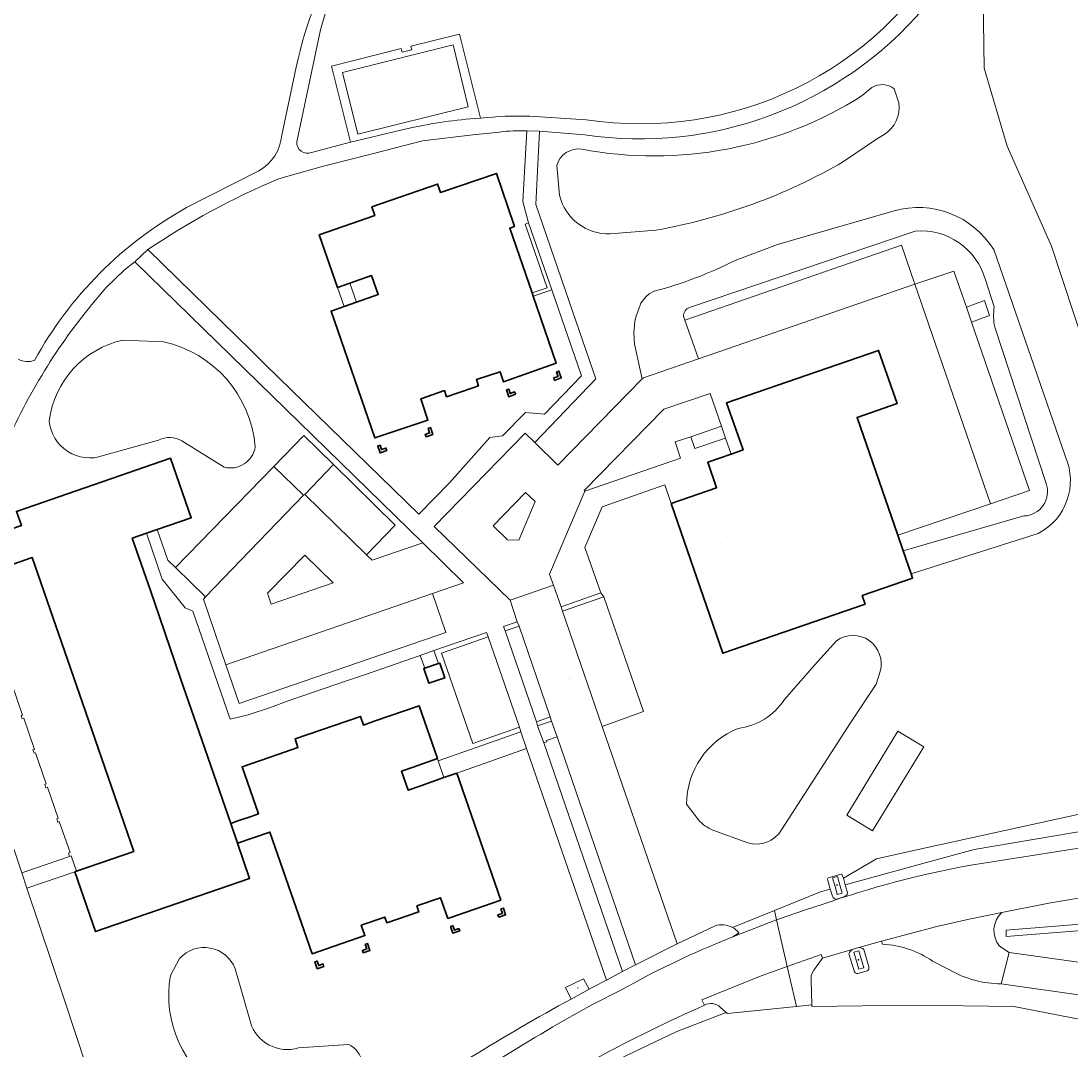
# Model space of a CAD drawing. Header units: metres. Extents: x 200176 to 205485, y 394066 to 399855.
# Tile 157 of 230: x 204167 to 204292, y 395875 to 395998. Entities that reach past the tile are written whole.
import ezdxf
from ezdxf.enums import TextEntityAlignment as Align

# ---------------------------------------------------------------- set-up
doc = ezdxf.new("R2010")
doc.units = ezdxf.units.M
doc.layers.get('0').update_dxf_attribs({"lineweight": 25})
for name, color, linetype, lineweight in [('B-WE-GR-BOS_LOOF-GV', 40, 'Continuous', 13), ('B-WE-GR-GRAS-GV', 60, 'Continuous', 13), ('B-WE-GR-HAAG-GV', 90, 'Continuous', 13), ('B-WE-GR-HOUTWAL-GV', 40, 'Continuous', 13), ('B-WE-GW-TALUD_KRUIN-G', 90, 'Continuous', 18), ('B-WE-IE-MEUBILAIR_WEGMEUBILAIR-S', 7, 'Continuous', 25), ('B-WE-IE-MEUBILAIR_WEGMEUBILAIR_VERKEERSBORD-S', 7, 'Continuous', 25), ('B-WE-IE-TERREINAFSCHEIDING_KUNSTMATIG_HEKWERK-G', 20, 'IE-TERREINAFSCHEIDING-KUNSTMATIG', 18), ('B-WE-IE-TERREINAFSCHEIDING_KUNSTMATIG_MUUR-GV', 90, 'Continuous', 18), ('B-WE-OG-BEBOUWING-GV', 7, 'Continuous', 35), ('B-WE-OG-BEBOUWING-T18', 10, 'Continuous', 18), ('B-WE-OG-BEBOUWING_LUIFEL-GV', 7, 'Continuous', 18), ('B-WE-OG-BEBOUWING_SCHUUR-GV', 7, 'Continuous', 35), ('B-WE-OG-TERREIN_CULTUURSCHEIDING-GV', 7, 'Continuous', 18), ('B-WE-OG-TERREIN_ERF-GV', 7, 'Continuous', 18), ('B-WE-OG-TERREIN_ONBEGROEID-GV', 7, 'Continuous', 18), ('B-WE-OG-TOPOGRAFIE-T18', 10, 'Continuous', 18), ('B-WE-OG-WATER_GREPPEL-GV', 160, 'Continuous', 18), ('B-WE-OG-WEG-GV', 7, 'Continuous', 18), ('B-WE-VH-GOOT-G', 170, 'Continuous', 18), ('B-WE-VH-VERHARDING_ASFALT-GV', 252, 'Continuous', 18), ('B-WE-VH-VERHARDING_BEDRIJFSVLOERPLAAT-GV', 252, 'Continuous', 18), ('B-WE-VH-VERHARDING_BETONSTRAATSTEEN-GV', 252, 'Continuous', 18), ('B-WE-VH-VERHARDING_FUNDERING_ZAND-GV', 7, 'Continuous', 18), ('B-WE-VH-VERHARDING_OPEN-GV', 252, 'Continuous', 18), ('B-WE-VH-VERHARDING_STRAATBAKSTEEN-GV', 252, 'Continuous', 18), ('B-WE-VH-VERHARDING_TEGEL-GV', 252, 'Continuous', 18)]:
    doc.layers.add(name, color=color, linetype=linetype, lineweight=lineweight)
doc.styles.add('NLCS-ISO', font='NLCS-ISO.ttf')
doc.styles.add('NLCS-ISO-M20-T18', font='NLCS-ISO.ttf', dxfattribs={"height": 0.036})
doc.linetypes.add('IE-TERREINAFSCHEIDING-KUNSTMATIG', pattern='A,4,[82,NLCS.shx,S=0.75,R=90,X=0,Y=0],4,-2', length=10)

# ---------------------------------------------------------------- blocks, each defined once
blk = doc.blocks.new('SIE-WEG_VERKEERSBORD_INFORMATIE-SO')
at = {"linetype": 'ByBlock', "lineweight": 18}
h = blk.add_hatch(color=0, dxfattribs=at)
h.dxf.hatch_style = 1
h.paths.add_polyline_path([(0.3, 0.5), (-0.8, 0.5), (-0.8, 0.2), (-0.3, 0.2), (-0.3, -1.6), (0.3, -1.6)])
h = blk.add_hatch(color=0, dxfattribs=at)
h.dxf.hatch_style = 1
edge = h.paths.add_edge_path()
edge.add_arc((0, 1.2), 0.373, 0, 360)
at = {"color": 0, "linetype": 'ByBlock', "lineweight": 18}
for points in [[(-2, -2), (2, -2), (2, 2), (-2, 2)], [(0.3, 0.5), (-0.8, 0.5), (-0.8, 0.2), (-0.3, 0.2), (-0.3, -1.6), (0.3, -1.6)]]:
    blk.add_lwpolyline(points, close=True, dxfattribs=at)
blk.add_circle((0, 1.2), 0.373, dxfattribs=at)
blk = doc.blocks.new('SIE-WEG_VERKEERSBORD_PLAATSNAAM-SO')
at = {"color": 0, "linetype": 'ByBlock', "lineweight": 18}
blk.add_lwpolyline([(-3.2, -1.2), (3.2, -1.2), (3.2, 1.2), (-3.2, 1.2)], close=True, dxfattribs=at)
at = {"color": 0, "linetype": 'ByBlock', "lineweight": 18, "style": 'NLCS-ISO'}
blk.add_text('plaats', height=1.5, dxfattribs=at).set_placement((0, 0.2), align=Align.MIDDLE_CENTER)
blk = doc.blocks.new('SIE-WEG_ZITBANK-SO')
at = {"color": 0, "linetype": 'ByBlock', "lineweight": 18}
blk.add_lwpolyline([(-0.9, -1.6), (-0.9, -0.2), (1.1, -0.2), (1.1, -1.6), (1.3, -1.6), (1.3, -0.2), (1.5, 1.8), (1.3, 1.8), (1.1, 0), (-1.1, 0), (-1.1, -1.6)], close=True, dxfattribs=at)

msp = doc.modelspace()

# ---------------------------------------------------------------- linework, layer by layer
at = {"layer": 'B-WE-GR-BOS_LOOF-GV', "flags": 128}
msp.add_lwpolyline([(204321.433, 395915.181), (204322.306, 395908.879), (204322.403, 395908.35), (204328.276, 395909.164), (204310.933, 396011.669), (204281.712, 396006.454), (204281.934, 395992.577), (204284.672, 395983.271), (204289.964, 395971.337), (204297.994, 395946.964), (204313.689, 395963.889), (204317.305, 395939.976)], close=True, dxfattribs=at)
at = {"layer": 'B-WE-GR-GRAS-GV'}
for points in [[(204215.309, 396014.449, 0.197059), (204202.566, 395996.602)], [(204199.785, 395992.677, -0.0927229), (204205.848, 396007.596)], [(204234.412, 395986.419, 0.3115426), (204277.857, 396007.434)], [(204274.748, 395999.781, -0.2591268), (204234.246, 395984.624)], [(204268.523, 395990.26, -0.3167625), (204271.181, 395990.106)], [(204233.883, 395982.901, 0.1901463), (204267.368, 395989.3)], [(204271.737, 395988.445, -0.2992442), (204269.984, 395984.653)], [(204221.769, 395986.599, -0.0370385), (204227.682, 395986.836)], [(204195.308, 395980.333, 0.2471246), (204198.066, 395984.583)], [(204199.845, 395983.765, 0.5609069), (204201.592, 395982.515)], [(204230.894, 395980.935, -0.3848352), (204233.883, 395982.901)], [(204265.13, 395981.423, -0.0881525), (204242.721, 395973.234)], [(204237.264, 395972.801, -0.3583542), (204231.223, 395977.42)], [(204168.553, 395957.692, -0.141954), (204186.701, 395975.922)], [(204271.165, 395975.533, -0.3344445), (204283.057, 395970.93)], [(204242.511, 395965.939, 0.0504508), (204252.185, 395969.61)], [(204166.594, 395957.825, 0.2046885), (204168.553, 395957.692)], [(204291.628, 395946.192, -0.3954882), (204288.377, 395937.047)], [(204264.278, 395924.231, -0.7114739), (204269.502, 395920.544)], [(204252.546, 395913.772, 0.2263466), (204258.065, 395917.221)], [(204246.386, 395904.707, -0.3050989), (204252.546, 395913.772)], [(204249.515, 395901.626, -0.1103411), (204247.797, 395902.864)], [(204257.738, 395901.668, -0.342924), (204253.694, 395900.115)], [(204263.244, 395895.628, -0.2362576), (204263.28, 395895.933)], [(204264.849, 395896.387, -0.221098), (204265.026, 395896.184)], [(204249.725, 395890.182, -0.2211884), (204251.892, 395889.995)]]:
    msp.add_lwpolyline(points, format="xyb", dxfattribs=at)
at = {"layer": 'B-WE-GR-GRAS-GV', "flags": 128}
for points in [[(204265.026, 395896.184), (204265.109, 395895.895), (204269.057, 395898.219), (204273.687, 395899.235), (204302.893, 395905.646), (204320.748, 395908.121), (204322.403, 395908.35), (204322.306, 395908.879), (204321.433, 395915.181), (204317.305, 395939.976), (204313.689, 395963.889), (204297.994, 395946.964), (204289.964, 395971.337), (204284.672, 395983.271), (204281.934, 395992.577), (204281.712, 396006.454), (204279.201, 396006.001)], [(204202.566, 395996.602), (204199.845, 395983.765)], [(204201.592, 395982.515), (204206.258, 395983.73), (204204.008, 395992.829), (204212.333, 395994.919), (204212.441, 395994.472), (204213.6, 395994.751), (204213.488, 395995.189), (204219.285, 395996.622), (204221.769, 395986.599)], [(204198.066, 395984.583), (204199.785, 395992.677)], [(204267.368, 395989.3), (204268.523, 395990.26)], [(204271.181, 395990.106), (204271.737, 395988.445)], [(204227.682, 395986.836), (204234.412, 395986.419)], [(204234.246, 395984.624), (204228.831, 395985.052), (204228.376, 395976.301), (204233.188, 395962.399), (204235.572, 395955.473), (204228.272, 395947.898), (204231.032, 395945.19), (204241.101, 395955.487), (204240.191, 395959.619), (204240.078, 395960.988), (204240.222, 395962.333), (204240.364, 395963.021), (204240.639, 395963.735), (204240.948, 395964.524), (204241.511, 395965.284), (204241.916, 395965.635), (204242.511, 395965.939)], [(204269.984, 395984.653), (204269.173, 395984.181), (204265.13, 395981.423)], [(204231.223, 395977.42), (204230.894, 395980.935)], [(204186.701, 395975.922), (204195.308, 395980.333)], [(204252.185, 395969.61), (204257.255, 395971.527), (204271.165, 395975.533)], [(204242.721, 395973.234), (204237.264, 395972.801)], [(204283.057, 395970.93), (204291.628, 395946.192)], [(204244.539, 395940.627), (204243.782, 395942.82), (204236.308, 395940.228), (204234.225, 395935.379), (204236.134, 395929.95), (204236.527, 395929.478), (204241.253, 395915.795), (204236.311, 395914), (204245.263, 395888.061), (204249.725, 395890.182)], [(204288.377, 395937.047), (204273.202, 395932.215), (204273.384, 395931.689), (204267.361, 395929.615), (204267.713, 395928.594), (204250.717, 395922.731), (204244.539, 395940.627)], [(204258.065, 395917.221), (204261.651, 395921.334), (204264.278, 395924.231)], [(204269.502, 395920.544), (204269.031, 395919.033), (204265.975, 395914.426), (204257.738, 395901.668)], [(204247.797, 395902.864), (204246.386, 395904.707)], [(204253.694, 395900.115), (204249.515, 395901.626)], [(204251.892, 395889.995), (204256.877, 395892.029), (204262.384, 395894.276), (204263.543, 395894.594), (204263.244, 395895.628)], [(204263.28, 395895.933), (204264.849, 395896.387)]]:
    msp.add_lwpolyline(points, dxfattribs=at)
msp.add_lwpolyline([(204265.52, 395903.427), (204271.624, 395913.444), (204274.704, 395911.567), (204268.599, 395901.551)], close=True, dxfattribs=at)
at = {"layer": 'B-WE-GR-HAAG-GV', "flags": 128}
msp.add_lwpolyline([(204320.036, 395883.392), (204320.889, 395883.444), (204320.967, 395892.615), (204284.53, 395889.688), (204284.553, 395888.937), (204296.088, 395889.836), (204305.065, 395890.484), (204320.202, 395891.72), (204320.152, 395886.219)], dxfattribs=at)
at = {"layer": 'B-WE-GR-HOUTWAL-GV', "flags": 128}
msp.add_lwpolyline([(204322.403, 395908.35), (204320.748, 395908.121), (204302.893, 395905.646), (204273.687, 395899.235), (204269.057, 395898.219), (204265.109, 395895.895), (204265.341, 395895.087), (204274.162, 395897.504), (204280.713, 395899.299), (204301.865, 395902.904), (204321.098, 395905.27), (204333.679, 395906.817)], dxfattribs=at)
at = {"layer": 'B-WE-GW-TALUD_KRUIN-G'}
for points in [[(204283.057, 395970.93, 0.3344445), (204271.165, 395975.533)], [(204252.185, 395969.61, -0.0504508), (204242.511, 395965.939)], [(204288.377, 395937.047, 0.3954882), (204291.628, 395946.192)]]:
    msp.add_lwpolyline(points, format="xyb", dxfattribs=at)
at = {"layer": 'B-WE-GW-TALUD_KRUIN-G', "flags": 128}
for points in [[(204271.165, 395975.533), (204257.255, 395971.527), (204252.185, 395969.61)], [(204291.628, 395946.192), (204283.057, 395970.93)], [(204242.511, 395965.939), (204241.916, 395965.635), (204241.511, 395965.284), (204240.948, 395964.524), (204240.639, 395963.735), (204240.364, 395963.021), (204240.222, 395962.333), (204240.078, 395960.988), (204240.191, 395959.619), (204241.101, 395955.487)], [(204273.202, 395932.215), (204288.377, 395937.047)], [(204265.341, 395895.087), (204274.162, 395897.504), (204280.713, 395899.299), (204301.865, 395902.904), (204321.098, 395905.27), (204333.679, 395906.817)]]:
    msp.add_lwpolyline(points, dxfattribs=at)
at = {"layer": 'B-WE-IE-TERREINAFSCHEIDING_KUNSTMATIG_HEKWERK-G', "flags": 128}
for points in [[(204165.838, 395919.094), (204167.107, 395915.351)], [(204166.937, 395915.303), (204167.107, 395915.351)], [(204167.045, 395914.922), (204166.937, 395915.303)], [(204167.247, 395914.979), (204167.045, 395914.922)], [(204167.247, 395914.979), (204168.538, 395911.267)], [(204168.343, 395911.198), (204168.538, 395911.267)], [(204168.484, 395910.798), (204168.343, 395911.198)], [(204168.653, 395910.858), (204168.484, 395910.798)], [(204168.653, 395910.858), (204169.941, 395907.149)], [(204169.766, 395907.089), (204169.941, 395907.149)], [(204169.904, 395906.687), (204169.766, 395907.089)], [(204170.084, 395906.749), (204169.904, 395906.687)], [(204170.084, 395906.749), (204171.366, 395903.049)], [(204171.192, 395902.988), (204171.366, 395903.049)], [(204171.331, 395902.589), (204171.192, 395902.988)], [(204171.5, 395902.648), (204171.331, 395902.589)], [(204171.5, 395902.648), (204172.802, 395898.936)], [(204172.605, 395898.87), (204172.802, 395898.936)], [(204172.734, 395898.486), (204172.605, 395898.87)], [(204172.908, 395898.544), (204172.734, 395898.486)], [(204172.908, 395898.544), (204173.555, 395896.713)]]:
    msp.add_lwpolyline(points, dxfattribs=at)
at = {"layer": 'B-WE-IE-TERREINAFSCHEIDING_KUNSTMATIG_MUUR-GV', "flags": 128}
for points in [[(204230.302, 395966.097), (204227.527, 395974.11), (204227.121, 395973.969), (204229.752, 395966.365), (204227.945, 395965.751), (204228.085, 395965.344)], [(204263.829, 395895.937), (204264.155, 395894.761), (204264.389, 395893.923), (204264.978, 395894.084), (204264.739, 395894.921), (204264.408, 395896.098)], [(204266.365, 395887.045), (204266.952, 395885.013), (204267.539, 395885.191), (204266.959, 395887.215)]]:
    msp.add_lwpolyline(points, close=True, dxfattribs=at)
at = {"layer": 'B-WE-OG-BEBOUWING-GV', "flags": 128}
for points in [[(204225.051, 395976.008), (204223.687, 395980.007), (204217.015, 395977.731), (204216.669, 395978.742), (204208.816, 395976.021), (204209.158, 395974.985), (204202.51, 395972.676), (204204.709, 395966.381), (204206.195, 395966.91), (204208.761, 395967.823), (204209.57, 395965.564), (204206.989, 395964.656), (204205.495, 395964.13), (204203.951, 395963.586), (204209.181, 395948.434), (204215.514, 395950.571), (204214.662, 395953.104), (204217.478, 395954.09), (204217.735, 395953.345), (204220.863, 395954.422), (204221.535, 395954.654), (204221.29, 395955.394), (204224.138, 395956.337), (204224.551, 395955.129), (204230.826, 395957.377), (204228.085, 395965.344), (204227.945, 395965.751), (204225.283, 395973.486), (204225.843, 395973.687)], [(204244.539, 395940.627), (204250.717, 395922.731), (204267.713, 395928.594), (204267.361, 395929.615), (204273.384, 395931.689), (204273.202, 395932.215), (204272.251, 395934.969), (204271.607, 395936.835), (204266.751, 395950.894), (204271.516, 395952.537), (204269.325, 395958.89), (204251.175, 395952.631), (204253.14, 395947.001), (204251.71, 395946.503), (204248.921, 395945.531), (204249.968, 395942.497)], [(204230.627, 395955.312), (204231.437, 395955.602), (204231.148, 395956.41), (204230.863, 395956.303), (204231.049, 395955.782), (204230.526, 395955.595)], [(204224.88, 395954.167), (204225.158, 395953.353), (204225.965, 395953.642), (204225.858, 395953.928), (204225.338, 395953.741), (204225.15, 395954.264)], [(204216.096, 395948.854), (204215.819, 395949.666), (204215.532, 395949.563), (204215.711, 395949.039), (204215.185, 395948.859), (204215.282, 395948.576)], [(204210.603, 395946.941), (204210.499, 395947.228), (204209.976, 395947.046), (204209.794, 395947.57), (204209.513, 395947.472), (204209.793, 395946.659)], [(204181.9, 395937.054), (204183.195, 395937.501), (204187.251, 395938.902), (204184.764, 395946.01), (204166.386, 395939.668), (204166.967, 395937.985), (204159.993, 395935.581), (204161.331, 395931.766), (204161.647, 395931.875), (204168.268, 395934.155), (204174.613, 395915.799), (204180.393, 395899.078), (204173.555, 395896.713), (204173.364, 395896.647), (204175.821, 395889.523), (204194.225, 395895.857), (204192.785, 395900.084), (204191.961, 395902.419), (204189.59, 395909.29), (204188.517, 395912.397), (204185.988, 395919.725), (204183.444, 395927.095), (204182.368, 395930.214), (204180.209, 395936.47)], [(204201.675, 395886.855), (204207.977, 395889.038), (204207.55, 395890.27), (204210.372, 395891.247), (204210.612, 395890.572), (204214.433, 395891.876), (204214.194, 395892.576), (204217.024, 395893.555), (204217.88, 395891.084), (204224.198, 395893.272), (204218.952, 395908.419), (204217.428, 395907.891), (204214.53, 395906.887), (204213.155, 395906.381), (204212.368, 395908.665), (204213.752, 395909.148), (204216.643, 395910.157), (204214.464, 395916.457), (204209.23, 395914.66), (204207.802, 395914.17), (204207.446, 395915.194), (204199.641, 395912.507), (204199.993, 395911.486), (204197.598, 395910.659), (204193.328, 395909.185), (204195.27, 395903.561), (204194.394, 395903.259), (204192.827, 395902.718), (204191.961, 395902.419), (204192.785, 395900.084), (204196.641, 395901.391)], [(204223.962, 395891.239), (204224.781, 395891.501), (204224.52, 395892.318), (204224.231, 395892.221), (204224.399, 395891.694), (204223.871, 395891.525)], [(204219.303, 395889.595), (204219.197, 395889.881), (204218.675, 395889.697), (204218.491, 395890.221), (204218.208, 395890.121), (204218.494, 395889.31)], [(204207.779, 395886.983), (204208.591, 395887.265), (204208.31, 395888.075), (204208.024, 395887.972), (204208.205, 395887.449), (204207.68, 395887.267)], [(204203.1, 395885.361), (204202.996, 395885.648), (204202.473, 395885.467), (204202.291, 395885.992), (204202.008, 395885.894), (204202.289, 395885.081)]]:
    msp.add_lwpolyline(points, close=True, dxfattribs=at)
at = {"layer": 'B-WE-OG-BEBOUWING_LUIFEL-GV', "flags": 128}
for points in [[(204204.709, 395966.381), (204205.495, 395964.13), (204206.989, 395964.656), (204206.195, 395966.91)], [(204217.428, 395907.891), (204216.733, 395909.896), (204216.643, 395910.157), (204213.752, 395909.148), (204212.368, 395908.665), (204213.155, 395906.381), (204214.53, 395906.887)]]:
    msp.add_lwpolyline(points, close=True, dxfattribs=at)
at = {"layer": 'B-WE-OG-BEBOUWING_SCHUUR-GV', "flags": 128}
msp.add_lwpolyline([(204216.782, 395921.505), (204215.121, 395920.953), (204215.018, 395920.919), (204215.604, 395919.156), (204217.511, 395919.795), (204216.927, 395921.553)], close=True, dxfattribs=at)
at = {"layer": 'B-WE-OG-TERREIN_CULTUURSCHEIDING-GV'}
for points in [[(204283.057, 395970.93, 0.3344445), (204271.165, 395975.533)], [(204273.703, 395973.123, -0.3604115), (204282.067, 395967.322)], [(204282.067, 395967.322, 0.3604115), (204273.703, 395973.123)], [(204252.185, 395969.61, -0.0504508), (204242.511, 395965.939)], [(204177.073, 395966.345, 0.0722704), (204165.736, 395949.038)], [(204246.014, 395962.944, -0.309696), (204246.738, 395964.022)], [(204246.738, 395964.022, 0.309696), (204246.014, 395962.944)], [(204283.133, 395964.103, 0.0892222), (204283.184, 395961.671)], [(204283.184, 395961.671, -0.0892222), (204283.133, 395964.103)], [(204179.12, 395960.119, 0.3185327), (204170.299, 395950.471)], [(204170.299, 395950.471, -0.3185327), (204179.12, 395960.119)], [(204194.895, 395947.363, 0.3292232), (204183.938, 395959.916)], [(204183.938, 395959.916, -0.3292232), (204194.895, 395947.363)], [(204170.299, 395950.471, 0.486427), (204176.73, 395946.321)], [(204176.73, 395946.321, -0.486427), (204170.299, 395950.471)], [(204183.355, 395948.19, -0.2451408), (204186.137, 395948.098)], [(204186.137, 395948.098, 0.2451408), (204183.355, 395948.19)], [(204191.177, 395944.94, 0.4391879), (204194.895, 395947.363)], [(204194.895, 395947.363, -0.4391879), (204191.177, 395944.94)], [(204288.377, 395937.047, 0.3954882), (204291.628, 395946.192)], [(204289.31, 395943.016, -0.512257), (204286.658, 395939.128)], [(204286.658, 395939.128, 0.512257), (204289.31, 395943.016)], [(204269.502, 395920.544, 0.7114739), (204264.278, 395924.231)], [(204258.065, 395917.221, -0.2263466), (204252.546, 395913.772)], [(204252.546, 395913.772, 0.3050989), (204246.386, 395904.707)], [(204247.797, 395902.864, 0.1103411), (204249.515, 395901.626)], [(204253.694, 395900.115, 0.342924), (204257.738, 395901.668)], [(204192.486, 395885.062, 0.5670639), (204185.868, 395886.291)], [(204185.868, 395886.291, -0.5670639), (204192.486, 395885.062)], [(204184.768, 395884.281, 0.6954637), (204206.573, 395871.409)], [(204206.573, 395871.409, -0.6954637), (204184.768, 395884.281)], [(204209.095, 395866.846, -0.0299978), (204232.627, 395881.465)], [(204200.048, 395875.628, -0.414236), (204194.308, 395878.7)], [(204194.308, 395878.7, 0.414236), (204200.048, 395875.628)], [(204206.573, 395871.409, 0.5674432), (204206.042, 395876.042)], [(204206.042, 395876.042, -0.5674432), (204206.573, 395871.409)]]:
    msp.add_lwpolyline(points, format="xyb", dxfattribs=at)
at = {"layer": 'B-WE-OG-TERREIN_CULTUURSCHEIDING-GV', "flags": 128}
for points in [[(204271.165, 395975.533), (204257.255, 395971.527), (204252.185, 395969.61)], [(204246.738, 395964.022), (204273.703, 395973.123)], [(204273.703, 395973.123), (204246.738, 395964.022)], [(204246.014, 395962.944), (204246.184, 395962.513), (204272.041, 395971.445), (204273.64, 395966.781)], [(204291.628, 395946.192), (204283.057, 395970.93)], [(204159.993, 395935.581), (204166.967, 395937.985), (204166.386, 395939.668), (204184.764, 395946.01), (204187.251, 395938.902), (204183.195, 395937.501), (204184.456, 395933.867), (204185.386, 395932.97), (204197.128, 395945.008), (204200.682, 395948.72), (204204.228, 395945.257), (204211.61, 395938.04), (204208.189, 395934.492), (204208.852, 395933.836), (204214.91, 395935.935), (204180.499, 395969.474)], [(204180.499, 395969.474), (204179.27, 395968.503), (204177.073, 395966.345)], [(204273.64, 395966.781), (204278.317, 395968.347), (204279.805, 395964.029), (204281.973, 395964.853), (204282.557, 395963.052), (204280.416, 395962.253), (204287.339, 395942.156), (204282.663, 395940.583), (204271.607, 395936.835), (204272.251, 395934.969), (204286.658, 395939.128)], [(204282.067, 395967.322), (204283.133, 395964.103)], [(204283.133, 395964.103), (204282.067, 395967.322)], [(204242.511, 395965.939), (204241.916, 395965.635), (204241.511, 395965.284), (204240.948, 395964.524), (204240.639, 395963.735), (204240.364, 395963.021), (204240.222, 395962.333), (204240.078, 395960.988), (204240.191, 395959.619), (204241.101, 395955.487), (204241.234, 395955.624), (204247.82, 395957.872)], [(204247.82, 395957.872), (204246.184, 395962.513), (204246.014, 395962.944)], [(204283.184, 395961.671), (204289.31, 395943.016)], [(204289.31, 395943.016), (204283.184, 395961.671)], [(204183.938, 395959.916), (204179.12, 395960.119)], [(204179.12, 395960.119), (204183.938, 395959.916)], [(204176.73, 395946.321), (204183.355, 395948.19)], [(204183.355, 395948.19), (204176.73, 395946.321)], [(204186.137, 395948.098), (204191.177, 395944.94)], [(204191.177, 395944.94), (204186.137, 395948.098)], [(204286.658, 395939.128), (204272.251, 395934.969), (204273.202, 395932.215), (204288.377, 395937.047)], [(204264.278, 395924.231), (204261.651, 395921.334), (204258.065, 395917.221)], [(204257.738, 395901.668), (204265.975, 395914.426), (204269.031, 395919.033), (204269.502, 395920.544)], [(204161.624, 395912.503), (204167.012, 395896.544), (204172.734, 395898.486), (204172.605, 395898.87), (204172.802, 395898.936), (204171.5, 395902.648), (204171.331, 395902.589), (204171.192, 395902.988), (204171.366, 395903.049), (204170.084, 395906.749), (204169.904, 395906.687), (204169.766, 395907.089), (204169.941, 395907.149), (204168.653, 395910.858), (204168.484, 395910.798), (204168.343, 395911.198), (204168.538, 395911.267), (204167.247, 395914.979), (204167.045, 395914.922), (204166.937, 395915.303), (204167.107, 395915.351), (204165.838, 395919.094)], [(204232.627, 395881.465), (204231.955, 395882.843), (204234.095, 395883.886), (204234.763, 395882.65), (204235.12, 395882.849), (204236.835, 395883.726), (204227.283, 395911.369), (204218.952, 395908.419), (204224.198, 395893.272), (204217.88, 395891.084), (204217.024, 395893.555), (204214.194, 395892.576), (204214.433, 395891.876), (204210.612, 395890.572), (204210.372, 395891.247), (204207.55, 395890.27), (204207.977, 395889.038), (204201.675, 395886.855), (204196.641, 395901.391), (204192.785, 395900.084), (204194.225, 395895.857), (204175.821, 395889.523), (204173.364, 395896.647), (204167.622, 395894.69), (204172.139, 395881.224), (204174.716, 395873.511)], [(204246.386, 395904.707), (204247.797, 395902.864)], [(204249.515, 395901.626), (204253.694, 395900.115)], [(204185.868, 395886.291), (204184.768, 395884.281)], [(204184.768, 395884.281), (204185.868, 395886.291)], [(204194.308, 395878.7), (204192.486, 395885.062)], [(204192.486, 395885.062), (204194.308, 395878.7)], [(204206.042, 395876.042), (204200.048, 395875.628)], [(204200.048, 395875.628), (204206.042, 395876.042)]]:
    msp.add_lwpolyline(points, dxfattribs=at)
for points in [[(204246.902, 395948.585), (204250.544, 395949.856), (204249.198, 395953.734), (204243.68, 395951.871), (204234.181, 395942.156), (204234.227, 395942.081), (204245.659, 395946.023), (204245.042, 395947.956)], [(204226.36, 395936.248), (204228.332, 395940.842), (204227.175, 395941.92), (204223.295, 395937.939), (204224.997, 395936.278)], [(204200.811, 395934.439), (204196.347, 395929.899), (204196.789, 395928.604), (204204.215, 395931.153)], [(204224.52, 395892.318), (204224.781, 395891.501), (204223.962, 395891.239), (204223.871, 395891.525), (204224.399, 395891.694), (204224.231, 395892.221)], [(204218.208, 395890.121), (204218.491, 395890.221), (204218.675, 395889.697), (204219.197, 395889.881), (204219.303, 395889.595), (204218.494, 395889.31)], [(204208.31, 395888.075), (204208.591, 395887.265), (204207.779, 395886.983), (204207.68, 395887.267), (204208.205, 395887.449), (204208.024, 395887.972)], [(204202.008, 395885.894), (204202.291, 395885.992), (204202.473, 395885.467), (204202.996, 395885.648), (204203.1, 395885.361), (204202.289, 395885.081)]]:
    msp.add_lwpolyline(points, close=True, dxfattribs=at)
at = {"layer": 'B-WE-OG-TERREIN_ERF-GV', "flags": 128}
for points in [[(204224.069, 395984.948), (204220.874, 395984.633), (204214.871, 395983.881), (204209.164, 395982.427), (204203.04, 395980.873), (204198.799, 395979.695), (204197.597, 395979.333)], [(204216.669, 395978.742), (204217.015, 395977.731), (204223.687, 395980.007), (204225.051, 395976.008), (204225.843, 395973.687), (204225.283, 395973.486), (204227.945, 395965.751), (204229.752, 395966.365), (204227.121, 395973.969), (204227.527, 395974.11), (204226.859, 395976.64), (204227.329, 395985.08)], [(204182.078, 395970.915), (204194.405, 395958.887), (204196.12, 395957.178), (204214.438, 395939.338), (204218.073, 395943.059), (204222.916, 395948.501), (204224.411, 395948.683), (204227.15, 395951.48), (204229.422, 395951.263), (204233.836, 395955.854), (204230.302, 395966.097), (204228.085, 395965.344), (204230.826, 395957.377), (204224.551, 395955.129), (204224.138, 395956.337), (204221.29, 395955.394), (204221.535, 395954.654), (204220.863, 395954.422), (204217.735, 395953.345), (204217.478, 395954.09), (204214.662, 395953.104), (204215.514, 395950.571), (204209.181, 395948.434), (204203.951, 395963.586), (204205.495, 395964.13), (204206.989, 395964.656), (204209.57, 395965.564), (204208.761, 395967.823), (204206.195, 395966.91), (204204.709, 395966.381), (204202.51, 395972.676), (204209.158, 395974.985), (204208.816, 395976.021), (204216.669, 395978.742)], [(204165.838, 395919.094), (204167.107, 395915.351), (204166.937, 395915.303), (204167.045, 395914.922), (204167.247, 395914.979), (204168.538, 395911.267), (204168.343, 395911.198), (204168.484, 395910.798), (204168.653, 395910.858), (204169.941, 395907.149), (204169.766, 395907.089), (204169.904, 395906.687), (204170.084, 395906.749), (204171.366, 395903.049), (204171.192, 395902.988), (204171.331, 395902.589), (204171.5, 395902.648), (204172.802, 395898.936), (204172.605, 395898.87), (204172.734, 395898.486), (204172.908, 395898.544), (204173.555, 395896.713), (204180.393, 395899.078), (204174.613, 395915.799), (204168.268, 395934.155), (204161.647, 395931.875)], [(204293.463, 395879.033), (204285.444, 395880.591), (204273.394, 395880.714), (204261.344, 395880.587), (204261.349, 395880.769), (204259.501, 395880.58), (204251.271, 395879.737), (204251.119, 395879.867), (204245.231, 395877.585), (204235.712, 395873.072)]]:
    msp.add_lwpolyline(points, dxfattribs=at)
at = {"layer": 'B-WE-OG-TERREIN_ERF-GV'}
for points in [[(204227.329, 395985.08, 0.0447864), (204224.069, 395984.948)], [(204197.597, 395979.333, 0.0489925), (204182.078, 395970.915)]]:
    msp.add_lwpolyline(points, format="xyb", dxfattribs=at)
at = {"layer": 'B-WE-OG-TERREIN_ERF-GV', "flags": 128}
for points in [[(204231.148, 395956.41), (204231.437, 395955.602), (204230.627, 395955.312), (204230.526, 395955.595), (204231.049, 395955.782), (204230.863, 395956.303)], [(204225.965, 395953.642), (204225.158, 395953.353), (204224.88, 395954.167), (204225.15, 395954.264), (204225.338, 395953.741), (204225.858, 395953.928)], [(204215.819, 395949.666), (204216.096, 395948.854), (204215.282, 395948.576), (204215.185, 395948.859), (204215.711, 395949.039), (204215.532, 395949.563)], [(204236.134, 395929.95), (204234.225, 395935.379), (204236.308, 395940.228), (204243.782, 395942.82), (204244.539, 395940.627), (204249.968, 395942.497), (204248.921, 395945.531), (204251.71, 395946.503), (204251.043, 395948.425), (204247.381, 395947.178), (204246.902, 395948.585), (204245.042, 395947.956), (204245.659, 395946.023), (204234.227, 395942.081), (204230.043, 395932.187), (204230.505, 395930.856), (204231.398, 395928.282)], [(204209.513, 395947.472), (204209.794, 395947.57), (204209.976, 395947.046), (204210.499, 395947.228), (204210.603, 395946.941), (204209.793, 395946.659)], [(204194.039, 395915.389), (204191.881, 395914.876), (204187.431, 395927.772), (204186.537, 395928.156), (204183.764, 395931.564), (204181.9, 395937.054), (204180.209, 395936.47), (204182.368, 395930.214), (204183.444, 395927.095), (204185.988, 395919.725), (204188.517, 395912.397), (204189.59, 395909.29), (204191.961, 395902.419), (204192.827, 395902.718), (204194.394, 395903.259), (204195.27, 395903.561), (204193.328, 395909.185), (204197.598, 395910.659), (204199.993, 395911.486), (204199.641, 395912.507), (204207.446, 395915.194), (204207.802, 395914.17), (204209.23, 395914.66), (204214.464, 395916.457), (204216.643, 395910.157), (204216.733, 395909.896), (204226.618, 395913.365), (204226.429, 395913.906), (204220.882, 395911.949), (204217.133, 395922.759), (204222.701, 395924.686), (204222.514, 395925.2), (204216.206, 395923.057), (204216.782, 395921.505), (204215.121, 395920.953), (204214.591, 395922.469), (204208.042, 395920.203), (204205.926, 395919.467), (204198.807, 395917.045), (204196.707, 395916.27)]]:
    msp.add_lwpolyline(points, close=True, dxfattribs=at)
at = {"layer": 'B-WE-OG-TERREIN_ONBEGROEID-GV', "flags": 128}
msp.add_lwpolyline([(204207.125, 395984.696), (204220.328, 395987.969), (204218.524, 395995.346), (204205.306, 395992.067)], close=True, dxfattribs=at)
at = {"layer": 'B-WE-OG-WATER_GREPPEL-GV'}
for points in [[(204271.181, 395990.106, 0.3167625), (204268.523, 395990.26)], [(204267.368, 395989.3, -0.1901463), (204233.883, 395982.901)], [(204269.984, 395984.653, 0.2992442), (204271.737, 395988.445)], [(204233.883, 395982.901, 0.3848352), (204230.894, 395980.935)], [(204242.721, 395973.234, 0.0881525), (204265.13, 395981.423)], [(204231.223, 395977.42, 0.3583542), (204237.264, 395972.801)]]:
    msp.add_lwpolyline(points, format="xyb", dxfattribs=at)
at = {"layer": 'B-WE-OG-WATER_GREPPEL-GV', "flags": 128}
for points in [[(204268.523, 395990.26), (204267.368, 395989.3)], [(204271.737, 395988.445), (204271.181, 395990.106)], [(204265.13, 395981.423), (204269.173, 395984.181), (204269.984, 395984.653)], [(204230.894, 395980.935), (204231.223, 395977.42)], [(204237.264, 395972.801), (204242.721, 395973.234)]]:
    msp.add_lwpolyline(points, dxfattribs=at)
at = {"layer": 'B-WE-OG-WEG-GV', "flags": 128}
msp.add_lwpolyline([(204230.938, 395912.747), (204229.667, 395912.323), (204229.72, 395912.178), (204229.341, 395912.053), (204238.733, 395884.739), (204240.288, 395885.561)], close=True, dxfattribs=at)
for points in [[(204333.679, 395906.817), (204321.098, 395905.27), (204301.865, 395902.904), (204280.713, 395899.299), (204274.162, 395897.504), (204265.341, 395895.087), (204265.573, 395894.281)], [(204280.33, 395897.441), (204301.582, 395900.781), (204304.119, 395901.039), (204343.473, 395905.038)], [(204315.876, 395896.411), (204306.147, 395895.258), (204304.824, 395895.091), (204295.258, 395893.882), (204289.629, 395892.894), (204284.019, 395891.799)], [(204263.795, 395893.724), (204263.543, 395894.594), (204262.384, 395894.276), (204256.877, 395892.029), (204257.134, 395890.907), (204260.693, 395892.149), (204262.562, 395892.741)], [(204265.286, 395893.717), (204264.328, 395893.402)], [(204251.931, 395888.89), (204256.279, 395890.609), (204257.134, 395890.907), (204256.877, 395892.029), (204251.892, 395889.995)], [(204320.152, 395886.219), (204320.202, 395891.72), (204305.065, 395890.484), (204296.088, 395889.836), (204284.553, 395888.937), (204284.53, 395889.688), (204320.967, 395892.615), (204320.889, 395883.444), (204320.036, 395883.392), (204319.962, 395882.497), (204321.828, 395882.627)], [(204269.765, 395888.016), (204269.661, 395888.381), (204266.962, 395887.624)], [(204283.758, 395887.793), (204284.921, 395887.009), (204296.063, 395885.471), (204296.155, 395886.267), (204296.792, 395886.193), (204297.18, 395888.163), (204308.535, 395888.34), (204315.786, 395887.89), (204319.519, 395886.828)], [(204266.147, 395887.395), (204266.142, 395887.394), (204262.636, 395886.361), (204261.601, 395884.903), (204261.281, 395884.329), (204261.247, 395883.673), (204261.349, 395880.769), (204261.344, 395880.587), (204273.394, 395880.714), (204285.444, 395880.591), (204293.463, 395879.033)], [(204266.424, 395884.721), (204265.768, 395886.874)], [(204267.551, 395887.377), (204268.14, 395885.308)], [(204277.848, 395884.909), (204275.764, 395886.001)], [(204267.955, 395884.827), (204266.978, 395884.533)], [(204293.463, 395879.033), (204294.007, 395881.834), (204283.969, 395883.291)], [(204235.614, 395874.383), (204235.712, 395873.072), (204245.231, 395877.585), (204251.119, 395879.867), (204250.425, 395880.462)]]:
    msp.add_lwpolyline(points, dxfattribs=at)
at = {"layer": 'B-WE-OG-WEG-GV'}
for points in [[(204262.562, 395892.741, -0.0404108), (204280.33, 395897.441)], [(204265.573, 395894.281, -0.41415), (204265.286, 395893.717)], [(204264.328, 395893.402, -0.391359), (204263.795, 395893.724)], [(204284.019, 395891.799, 0.3971598), (204283.758, 395887.793)], [(204251.892, 395889.995, -0.0932188), (204252.618, 395889.374)], [(204252.618, 395889.374, -0.056045), (204251.931, 395888.89)], [(204275.764, 395886.001, 0.1408152), (204269.765, 395888.016)], [(204265.768, 395886.874, -0.0822777), (204266.147, 395887.395)], [(204266.962, 395887.624, -0.185107), (204267.551, 395887.377)], [(204268.14, 395885.308, -0.369478), (204267.955, 395884.827)], [(204266.978, 395884.533, -0.3524156), (204266.424, 395884.721)], [(204283.969, 395883.291, -0.128074), (204277.848, 395884.909)], [(204248.515, 395880.72, 0.0204395), (204235.614, 395874.383)], [(204250.425, 395880.462, 0.346637), (204248.515, 395880.72)]]:
    msp.add_lwpolyline(points, format="xyb", dxfattribs=at)
at = {"layer": 'B-WE-VH-GOOT-G'}
msp.add_lwpolyline([(204248.515, 395880.72, 0.0204395), (204235.614, 395874.383)], format="xyb", dxfattribs=at)
at = {"layer": 'B-WE-VH-VERHARDING_ASFALT-GV', "flags": 128}
for points in [[(204266.147, 395887.395), (204266.962, 395887.624), (204269.661, 395888.381), (204272.968, 395889.265), (204276.285, 395890.108), (204280.146, 395890.979), (204284.019, 395891.799), (204289.629, 395892.894), (204295.258, 395893.882), (204304.824, 395895.091), (204304.119, 395901.039), (204301.582, 395900.781), (204280.33, 395897.441)], [(204262.562, 395892.741), (204260.693, 395892.149), (204257.134, 395890.907), (204258.409, 395885.344), (204262.449, 395886.784), (204262.636, 395886.361), (204266.142, 395887.394), (204266.147, 395887.395)], [(204248.515, 395880.72), (204248.219, 395881.38), (204255.279, 395884.228), (204258.409, 395885.344), (204257.134, 395890.907), (204256.279, 395890.609), (204251.931, 395888.89)], [(204238.628, 395882.572), (204235.141, 395880.816), (204231.728, 395878.92), (204230.42, 395878.143)]]:
    msp.add_lwpolyline(points, dxfattribs=at)
at = {"layer": 'B-WE-VH-VERHARDING_ASFALT-GV'}
for points in [[(204280.33, 395897.441, 0.0404108), (204262.562, 395892.741)], [(204250.561, 395888.341, 0.0310784), (204238.628, 395882.572)], [(204251.931, 395888.89, 0.0036487), (204250.561, 395888.341)], [(204235.614, 395874.383, -0.0204395), (204248.515, 395880.72)], [(204230.42, 395878.143, 0.0206821), (204207.934, 395863.642)]]:
    msp.add_lwpolyline(points, format="xyb", dxfattribs=at)
at = {"layer": 'B-WE-VH-VERHARDING_BEDRIJFSVLOERPLAAT-GV', "flags": 128}
msp.add_lwpolyline([(204265.52, 395903.427), (204268.599, 395901.551), (204274.704, 395911.567), (204271.624, 395913.444)], close=True, dxfattribs=at)
at = {"layer": 'B-WE-VH-VERHARDING_BETONSTRAATSTEEN-GV', "flags": 128}
for points in [[(204251.043, 395948.425), (204251.71, 395946.503), (204253.14, 395947.001), (204251.175, 395952.631), (204269.325, 395958.89), (204271.516, 395952.537), (204266.751, 395950.894), (204271.607, 395936.835), (204282.663, 395940.583), (204273.64, 395966.781), (204247.82, 395957.872), (204241.234, 395955.624), (204241.101, 395955.487), (204231.032, 395945.19), (204228.272, 395947.898), (204227.129, 395948.997), (204216.253, 395937.857), (204225.316, 395929.056), (204230.505, 395930.856), (204230.043, 395932.187), (204234.227, 395942.081), (204234.181, 395942.156), (204243.68, 395951.871), (204249.198, 395953.734), (204250.544, 395949.856)], [(204279.805, 395964.029), (204280.416, 395962.253), (204282.557, 395963.052), (204281.973, 395964.853)], [(204246.902, 395948.585), (204247.381, 395947.178), (204251.043, 395948.425), (204250.544, 395949.856)], [(204204.228, 395945.257), (204200.682, 395948.72), (204197.128, 395945.008), (204200.645, 395941.588), (204200.82, 395941.7)], [(204226.36, 395936.248), (204224.997, 395936.278), (204223.295, 395937.939), (204227.175, 395941.92), (204228.332, 395940.842)], [(204231.558, 395927.759), (204231.398, 395928.282), (204230.505, 395930.856), (204225.316, 395929.056), (204226.184, 395926.471), (204226.387, 395925.951), (204230.102, 395915.151), (204230.282, 395914.641), (204230.938, 395912.747), (204240.288, 395885.561), (204245.263, 395888.061), (204236.311, 395914)], [(204216.206, 395923.057), (204214.591, 395922.469), (204215.121, 395920.953), (204216.782, 395921.505)], [(204262.636, 395886.361), (204262.449, 395886.784), (204258.409, 395885.344), (204259.501, 395880.58), (204261.349, 395880.769), (204261.247, 395883.673), (204261.281, 395884.329), (204261.601, 395884.903)], [(204297.202, 395885.314), (204296.063, 395885.471), (204284.921, 395887.009), (204283.969, 395883.291), (204294.007, 395881.834), (204296.618, 395881.455)]]:
    msp.add_lwpolyline(points, close=True, dxfattribs=at)
for points in [[(204284.019, 395891.799), (204280.146, 395890.979), (204276.285, 395890.108), (204272.968, 395889.265), (204269.661, 395888.381), (204269.765, 395888.016)], [(204283.969, 395883.291), (204284.921, 395887.009), (204283.758, 395887.793)], [(204250.425, 395880.462), (204251.119, 395879.867), (204251.271, 395879.737), (204259.501, 395880.58), (204258.409, 395885.344), (204255.279, 395884.228), (204248.219, 395881.38), (204248.515, 395880.72)], [(204275.764, 395886.001), (204277.848, 395884.909)]]:
    msp.add_lwpolyline(points, dxfattribs=at)
at = {"layer": 'B-WE-VH-VERHARDING_BETONSTRAATSTEEN-GV'}
for points in [[(204283.758, 395887.793, -0.3971598), (204284.019, 395891.799)], [(204269.765, 395888.016, -0.1408152), (204275.764, 395886.001)], [(204277.848, 395884.909, 0.128074), (204283.969, 395883.291)], [(204248.515, 395880.72, -0.346637), (204250.425, 395880.462)]]:
    msp.add_lwpolyline(points, format="xyb", dxfattribs=at)
at = {"layer": 'B-WE-VH-VERHARDING_FUNDERING_ZAND-GV', "flags": 128}
msp.add_lwpolyline([(204320.036, 395883.392), (204320.889, 395883.444), (204320.967, 395892.615), (204284.53, 395889.688), (204284.553, 395888.937), (204296.088, 395889.836), (204305.065, 395890.484), (204320.202, 395891.72), (204320.152, 395886.219)], dxfattribs=at)
at = {"layer": 'B-WE-VH-VERHARDING_OPEN-GV'}
for points in [[(204202.566, 395996.602, -0.197059), (204215.309, 396014.449)], [(204205.848, 396007.596, 0.0927229), (204199.785, 395992.677)], [(204277.857, 396007.434, -0.3115426), (204234.412, 395986.419)], [(204234.246, 395984.624, 0.2591268), (204274.748, 395999.781)], [(204227.682, 395986.836, 0.0370385), (204221.769, 395986.599)], [(204220.573, 395986.512, 0.0386074), (204212.283, 395985.174)], [(204198.066, 395984.583, -0.2471246), (204195.308, 395980.333)], [(204224.069, 395984.948, -0.0447864), (204227.329, 395985.08)], [(204201.592, 395982.515, -0.5609069), (204199.845, 395983.765)], [(204182.078, 395970.915, -0.0489925), (204197.597, 395979.333)], [(204186.701, 395975.922, 0.141954), (204168.553, 395957.692)], [(204165.736, 395949.038, -0.0722704), (204177.073, 395966.345)], [(204168.553, 395957.692, -0.2046885), (204166.594, 395957.825)]]:
    msp.add_lwpolyline(points, format="xyb", dxfattribs=at)
at = {"layer": 'B-WE-VH-VERHARDING_OPEN-GV', "flags": 128}
for points in [[(204199.845, 395983.765), (204202.566, 395996.602)], [(204199.785, 395992.677), (204198.066, 395984.583)], [(204234.412, 395986.419), (204227.682, 395986.836)], [(204221.769, 395986.599), (204220.573, 395986.512)], [(204197.597, 395979.333), (204198.799, 395979.695), (204203.04, 395980.873), (204209.164, 395982.427), (204214.871, 395983.881), (204220.874, 395984.633), (204224.069, 395984.948)], [(204212.283, 395985.174), (204206.258, 395983.73), (204201.592, 395982.515)], [(204227.329, 395985.08), (204228.831, 395985.052), (204234.246, 395984.624)], [(204195.308, 395980.333), (204186.701, 395975.922)], [(204177.073, 395966.345), (204179.27, 395968.503), (204180.499, 395969.474), (204182.078, 395970.915)]]:
    msp.add_lwpolyline(points, dxfattribs=at)
at = {"layer": 'B-WE-VH-VERHARDING_STRAATBAKSTEEN-GV', "flags": 128}
for points in [[(204246.184, 395962.513), (204247.82, 395957.872), (204273.64, 395966.781), (204272.041, 395971.445)], [(204279.805, 395964.029), (204278.317, 395968.347), (204273.64, 395966.781), (204282.663, 395940.583), (204287.339, 395942.156), (204280.416, 395962.253)], [(204185.386, 395932.97), (204188.942, 395929.454), (204200.645, 395941.588), (204197.128, 395945.008)], [(204208.189, 395934.492), (204211.61, 395938.04), (204204.228, 395945.257), (204200.82, 395941.7)], [(204216.044, 395929.878), (204219.763, 395931.156), (204214.91, 395935.935), (204208.852, 395933.836), (204208.189, 395934.492), (204200.82, 395941.7), (204200.645, 395941.588), (204188.942, 395929.454), (204188.713, 395929.206), (204191.379, 395921.35)], [(204200.811, 395934.439), (204204.215, 395931.153), (204196.789, 395928.604), (204196.347, 395929.899)], [(204191.379, 395921.35), (204192.972, 395916.733), (204217.655, 395925.232), (204216.044, 395929.878)], [(204236.311, 395914), (204241.253, 395915.795), (204236.527, 395929.478), (204231.558, 395927.759)], [(204228.471, 395914.565), (204230.102, 395915.151), (204226.387, 395925.951), (204224.745, 395925.41)], [(204226.429, 395913.906), (204222.701, 395924.686), (204217.133, 395922.759), (204220.882, 395911.949)], [(204264.155, 395894.761), (204263.829, 395895.937), (204264.408, 395896.098), (204264.739, 395894.921), (204264.978, 395894.084), (204264.389, 395893.923)], [(204266.365, 395887.045), (204266.959, 395887.215), (204267.539, 395885.191), (204266.952, 395885.013)]]:
    msp.add_lwpolyline(points, close=True, dxfattribs=at)
for points in [[(204174.716, 395873.511), (204172.139, 395881.224), (204167.622, 395894.69), (204167.012, 395896.544), (204161.624, 395912.503), (204160.276, 395913.113), (204152.537, 395916.577), (204150.371, 395911.695), (204157.771, 395908.381), (204158.643, 395905.888), (204161.542, 395897.191), (204164.683, 395887.833), (204159.407, 395876.076), (204159.074, 395875.335)], [(204263.244, 395895.628), (204263.543, 395894.594), (204263.795, 395893.724)], [(204264.849, 395896.387), (204263.28, 395895.933)], [(204265.109, 395895.895), (204265.026, 395896.184)], [(204265.573, 395894.281), (204265.341, 395895.087), (204265.109, 395895.895)], [(204264.328, 395893.402), (204265.286, 395893.717)], [(204265.768, 395886.874), (204266.424, 395884.721)], [(204266.962, 395887.624), (204266.147, 395887.395)], [(204268.14, 395885.308), (204267.551, 395887.377)], [(204266.978, 395884.533), (204267.955, 395884.827)]]:
    msp.add_lwpolyline(points, dxfattribs=at)
at = {"layer": 'B-WE-VH-VERHARDING_STRAATBAKSTEEN-GV'}
for points in [[(204263.28, 395895.933, 0.2362576), (204263.244, 395895.628)], [(204265.026, 395896.184, 0.221098), (204264.849, 395896.387)], [(204265.286, 395893.717, 0.41415), (204265.573, 395894.281)], [(204263.795, 395893.724, 0.391359), (204264.328, 395893.402)], [(204266.147, 395887.395, 0.0822777), (204265.768, 395886.874)], [(204267.551, 395887.377, 0.185107), (204266.962, 395887.624)], [(204267.955, 395884.827, 0.369478), (204268.14, 395885.308)], [(204266.424, 395884.721, 0.3524156), (204266.978, 395884.533)]]:
    msp.add_lwpolyline(points, format="xyb", dxfattribs=at)
at = {"layer": 'B-WE-VH-VERHARDING_TEGEL-GV', "flags": 128}
for points in [[(204220.573, 395986.512), (204221.769, 395986.599), (204219.285, 395996.622), (204213.488, 395995.189), (204213.6, 395994.751), (204212.441, 395994.472), (204212.333, 395994.919), (204204.008, 395992.829), (204206.258, 395983.73), (204212.283, 395985.174)], [(204249.725, 395890.182), (204245.263, 395888.061), (204240.288, 395885.561)], [(204240.288, 395885.561), (204238.733, 395884.739), (204236.835, 395883.726), (204235.12, 395882.849), (204234.763, 395882.65), (204232.627, 395881.465)], [(204230.42, 395878.143), (204231.728, 395878.92), (204235.141, 395880.816), (204238.628, 395882.572)]]:
    msp.add_lwpolyline(points, dxfattribs=at)
for points in [[(204207.125, 395984.696), (204205.306, 395992.067), (204218.524, 395995.346), (204220.328, 395987.969)], [(204191.881, 395914.876), (204194.039, 395915.389), (204196.707, 395916.27), (204198.807, 395917.045), (204205.926, 395919.467), (204208.042, 395920.203), (204214.591, 395922.469), (204216.206, 395923.057), (204222.514, 395925.2), (204222.701, 395924.686), (204226.429, 395913.906), (204226.618, 395913.365), (204227.283, 395911.369), (204236.835, 395883.726), (204238.733, 395884.739), (204229.341, 395912.053), (204228.603, 395914.061), (204228.471, 395914.565), (204224.745, 395925.41), (204224.528, 395925.913), (204226.184, 395926.471), (204225.316, 395929.056), (204216.253, 395937.857), (204227.129, 395948.997), (204228.272, 395947.898), (204235.572, 395955.473), (204233.188, 395962.399), (204228.376, 395976.301), (204228.831, 395985.052), (204227.329, 395985.08), (204226.859, 395976.64), (204227.527, 395974.11), (204230.302, 395966.097), (204233.836, 395955.854), (204229.422, 395951.263), (204227.15, 395951.48), (204224.411, 395948.683), (204222.916, 395948.501), (204218.073, 395943.059), (204214.438, 395939.338), (204196.12, 395957.178), (204194.405, 395958.887), (204182.078, 395970.915), (204180.499, 395969.474), (204214.91, 395935.935), (204219.763, 395931.156), (204216.044, 395929.878), (204217.655, 395925.232), (204192.972, 395916.733), (204191.379, 395921.35), (204188.713, 395929.206), (204188.942, 395929.454), (204185.386, 395932.97), (204184.456, 395933.867), (204183.195, 395937.501), (204181.9, 395937.054), (204183.764, 395931.564), (204186.537, 395928.156), (204187.431, 395927.772)], [(204236.134, 395929.95), (204231.398, 395928.282), (204231.558, 395927.759), (204236.527, 395929.478)], [(204226.184, 395926.471), (204224.528, 395925.913), (204224.745, 395925.41), (204226.387, 395925.951)], [(204230.282, 395914.641), (204230.102, 395915.151), (204228.471, 395914.565), (204228.603, 395914.061)], [(204228.603, 395914.061), (204229.341, 395912.053), (204229.72, 395912.178), (204229.667, 395912.323), (204230.938, 395912.747), (204230.282, 395914.641)], [(204218.952, 395908.419), (204227.283, 395911.369), (204226.618, 395913.365), (204216.733, 395909.896), (204216.643, 395910.157), (204213.752, 395909.148), (204212.368, 395908.665), (204213.155, 395906.381), (204214.53, 395906.887), (204217.428, 395907.891)], [(204167.622, 395894.69), (204173.364, 395896.647), (204173.555, 395896.713), (204172.908, 395898.544), (204172.734, 395898.486), (204167.012, 395896.544)], [(204234.763, 395882.65), (204234.095, 395883.886), (204231.955, 395882.843), (204232.627, 395881.465)]]:
    msp.add_lwpolyline(points, close=True, dxfattribs=at)
at = {"layer": 'B-WE-VH-VERHARDING_TEGEL-GV'}
for points in [[(204212.283, 395985.174, -0.0386074), (204220.573, 395986.512)], [(204251.892, 395889.995, 0.2211884), (204249.725, 395890.182)], [(204252.618, 395889.374, 0.0932188), (204251.892, 395889.995)], [(204251.931, 395888.89, 0.056045), (204252.618, 395889.374)], [(204238.628, 395882.572, -0.0310784), (204250.561, 395888.341)], [(204250.561, 395888.341, -0.0036487), (204251.931, 395888.89)], [(204232.627, 395881.465, 0.0299978), (204209.095, 395866.846)], [(204207.934, 395863.642, -0.0206821), (204230.42, 395878.143)]]:
    msp.add_lwpolyline(points, format="xyb", dxfattribs=at)

# ---------------------------------------------------------------- block references
at = {"layer": 'B-WE-IE-MEUBILAIR_WEGMEUBILAIR-S', "xscale": 0.02, "yscale": 0.02, "zscale": 0.02}
msp.add_blockref('SIE-WEG_ZITBANK-SO', (204233.387, 395882.803), dxfattribs=at)
at = {"layer": 'B-WE-IE-MEUBILAIR_WEGMEUBILAIR_VERKEERSBORD-S', "xscale": 0.02, "yscale": 0.02, "zscale": 0.02}
for name, p in [('SIE-WEG_VERKEERSBORD_PLAATSNAAM-SO', (204264.351, 395895.077)), ('SIE-WEG_VERKEERSBORD_INFORMATIE-SO', (204266.932, 395886.13))]:
    msp.add_blockref(name, p, dxfattribs=at)

# ---------------------------------------------------------------- texts
at = {"layer": 'B-WE-OG-BEBOUWING-T18', "style": 'NLCS-ISO-M20-T18'}
for s, rotation, p in [('12-29', 19.3, (204215.557, 395957.655)), ('30-46', 19, (204250.421, 395935.847)), ('1-9', 19, (204207.58, 395911.01)), ('10-11', 19, (204186.143, 395907.018))]:
    msp.add_text(s, height=0.036, rotation=rotation, dxfattribs=at).set_placement(p, align=Align.MIDDLE)
at = {"layer": 'B-WE-OG-TOPOGRAFIE-T18', "style": 'NLCS-ISO-M20-T18'}
msp.add_text('Eldershof', height=0.036, rotation=289.1, dxfattribs=at).set_placement((204232.464, 395919.64), align=Align.MIDDLE)

doc.saveas('drawing.dxf')
